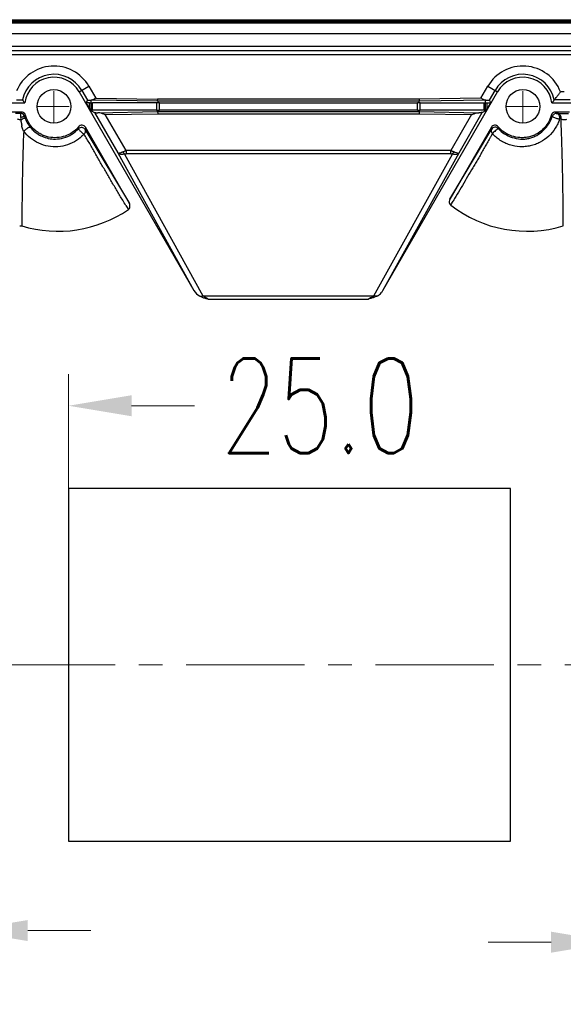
# Model space of a CAD drawing. Header units: inches. Extents: x 3951 to 6642, y -813 to 1217.
# Tile 27 of 33: x 5378 to 5509, y 452 to 689. Entities that reach past the tile are written whole.
import ezdxf

# ---------------------------------------------------------------- set-up
doc = ezdxf.new("R2010")
doc.units = ezdxf.units.IN
doc.header["$LTSCALE"] = 7.600000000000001
doc.header["$MEASUREMENT"] = 0
doc.header["$PDMODE"] = 3
doc.header["$PDSIZE"] = 0.3125
doc.linetypes.add('CENTER', pattern=[2, 1.25, -0.25, 0.25, -0.25])
doc.layers.get('0').update_dxf_attribs({"linetype": 'CONTINUOUS'})
doc.layers.get('Defpoints').update_dxf_attribs({"linetype": 'CONTINUOUS'})
doc.layers.add('5标注', color=1, linetype='CONTINUOUS')
doc.layers.add('center', color=1, linetype='CENTER', lineweight=5)
doc.styles.add('TXT', font='txt.shx', dxfattribs={"width": 0.7, "bigfont": 'INTECAD.SHX'})
doc.dimstyles.new('标准样式', dxfattribs={"dimscale": 7.600000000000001, "dimtxt": 3, "dimasz": 2, "dimexe": 1, "dimexo": 0, "dimgap": 1, "dimtad": 0, "dimdec": 1, "dimzin": 1, "dimdsep": 46, "dimtxsty": 'TXT', "dimcen": 0.09, "dimclrd": 5, "dimclre": 252, "dimadec": 1, "dimazin": 0, "dimtfac": 1, "dimtdec": 1, "dimtofl": 0, "dimtmove": 0, "dimatfit": 3, "dimfxl": 0, "dimtzin": 0, "dimlwd": 13, "dimlwe": 13, "dimarcsym": 0})

# ---------------------------------------------------------------- blocks, each defined once
blk = doc.blocks.new('*D61')
at = {"layer": '5标注', "color": 252, "lineweight": 13}
for p, q in [((5521.407273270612, 491.1377575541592), (5521.407273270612, 459.2122356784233)), ((5627.907273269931, 491.1377575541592), (5627.907273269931, 459.2122356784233))]:
    blk.add_line(p, q, dxfattribs=at)
at = {"layer": '5标注', "color": 5, "lineweight": 13}
for p, q in [((5506.207273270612, 466.8122356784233), (5491.007273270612, 466.8122356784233)), ((5643.107273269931, 466.8122356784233), (5658.307273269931, 466.8122356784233))]:
    blk.add_line(p, q, dxfattribs=at)
at = {"layer": '5标注', "color": 5}
for points in [[(5506.207273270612, 469.3455690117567), (5506.207273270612, 464.27890234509), (5521.407273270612, 466.8122356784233)], [(5643.107273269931, 469.3455690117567), (5643.107273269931, 464.27890234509), (5627.907273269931, 466.8122356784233)]]:
    blk.add_solid(points, dxfattribs=at)
at = {"layer": 'Defpoints', "color": 0}
for p in [(5521.407273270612, 491.1377575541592), (5627.907273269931, 491.1377575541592), (5521.407273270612, 466.8122356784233)]:
    blk.add_point(p, dxfattribs=at)
at = {"layer": '5标注', "color": 0, "insert": (5574.657273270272, 466.8122356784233), "char_height": 22.8, "attachment_point": 5, "style": 'TXT'}
blk.add_mtext('106.5', dxfattribs=at)
blk = doc.blocks.new('*D53')
at = {"layer": '5标注', "color": 252, "lineweight": 13}
for p, q in [((5364.907273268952, 576.1377575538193), (5364.907273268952, 603.6435840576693)), ((5389.907273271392, 576.1377575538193), (5389.907273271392, 603.6435840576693))]:
    blk.add_line(p, q, dxfattribs=at)
at = {"layer": '5标注', "color": 5, "lineweight": 13}
for p, q in [((5349.707273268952, 596.0435840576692), (5334.507273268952, 596.0435840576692)), ((5405.107273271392, 596.0435840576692), (5420.307273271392, 596.0435840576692))]:
    blk.add_line(p, q, dxfattribs=at)
at = {"layer": '5标注', "color": 5}
for points in [[(5349.707273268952, 598.5769173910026), (5349.707273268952, 593.510250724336), (5364.907273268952, 596.0435840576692)], [(5405.107273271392, 598.5769173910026), (5405.107273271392, 593.510250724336), (5389.907273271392, 596.0435840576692)]]:
    blk.add_solid(points, dxfattribs=at)
at = {"layer": 'Defpoints', "color": 0}
for p in [(5389.907273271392, 596.0435840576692), (5364.907273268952, 576.1377575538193), (5389.907273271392, 576.1377575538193)]:
    blk.add_point(p, dxfattribs=at)
at = {"layer": '5标注', "color": 0, "insert": (5450.517273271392, 596.0435840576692), "char_height": 22.8, "attachment_point": 5, "style": 'TXT'}
blk.add_mtext('25.0', dxfattribs=at)
blk = doc.blocks.new('*D51')
at = {"layer": '5标注', "color": 252, "lineweight": 13}
for p, q in [((5258.207238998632, 491.1377575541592), (5258.207238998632, 462.0218989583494)), ((5364.907273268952, 491.1377575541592), (5364.907273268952, 462.0218989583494))]:
    blk.add_line(p, q, dxfattribs=at)
at = {"layer": '5标注', "color": 5, "lineweight": 13}
for p, q in [((5243.007238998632, 469.6218989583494), (5227.807238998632, 469.6218989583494)), ((5380.107273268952, 469.6218989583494), (5395.307273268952, 469.6218989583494))]:
    blk.add_line(p, q, dxfattribs=at)
at = {"layer": '5标注', "color": 5}
for points in [[(5243.007238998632, 472.1552322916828), (5243.007238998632, 467.0885656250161), (5258.207238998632, 469.6218989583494)], [(5380.107273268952, 472.1552322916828), (5380.107273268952, 467.0885656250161), (5364.907273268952, 469.6218989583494)]]:
    blk.add_solid(points, dxfattribs=at)
at = {"layer": 'Defpoints', "color": 0}
for p in [(5258.207238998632, 491.1377575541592), (5364.907273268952, 491.1377575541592), (5364.907273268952, 469.6218989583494)]:
    blk.add_point(p, dxfattribs=at)
at = {"layer": '5标注', "color": 0, "insert": (5311.557256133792, 469.6218989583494), "char_height": 22.8, "attachment_point": 5, "style": 'TXT'}
blk.add_mtext('106.7', dxfattribs=at)

msp = doc.modelspace()

# ---------------------------------------------------------------- linework, layer by layer
at = {"color": 7, "linetype": 'Continuous'}
for p, q in [((5240.108319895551, 688.2921017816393), (5845.286969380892, 688.2921017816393)), ((5240.124730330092, 688.5421092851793), (5845.286969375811, 688.5516668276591)), ((5240.155531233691, 689.0421017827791), (5844.908885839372, 689.0421017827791)), ((5240.155531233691, 688.7921017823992), (5844.908885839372, 688.7921017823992)), ((5242.730957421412, 685.757436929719), (5835.560254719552, 685.7388474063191)), ((5840.799505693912, 682.5588788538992), (5242.661602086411, 682.5588788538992)), ((5777.204272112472, 681.5549079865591), (5243.665520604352, 681.5549079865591)), ((5778.204119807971, 680.5550602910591), (5242.665672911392, 680.5550602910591)), ((5392.514735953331, 671.6639401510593), (5394.844153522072, 673.0088300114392)), ((5392.514735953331, 671.6639401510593), (5420.151463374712, 623.795724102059)), ((5393.112366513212, 672.0089823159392), (5394.484084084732, 669.6330977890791)), ((5394.844153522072, 673.0088300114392), (5396.500702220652, 670.1396034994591)), ((5465.662953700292, 623.795724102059), (5493.299681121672, 671.6639401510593)), ((5489.313848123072, 670.1398343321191), (5490.970263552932, 673.0088300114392)), ((5490.970263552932, 673.0088300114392), (5493.299681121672, 671.6639401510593)), ((5491.330332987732, 669.6330977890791), (5492.702050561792, 672.0089823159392)), ((5509.340721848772, 671.7026140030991), (5508.473695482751, 671.7026137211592)), ((5375.405072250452, 669.0128337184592), (5379.409344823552, 669.0128337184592)), ((5394.484084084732, 669.6330977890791), (5394.125974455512, 669.0128337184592)), ((5394.992994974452, 669.0128337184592), (5394.125974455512, 669.0128337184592)), ((5394.125974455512, 669.0128337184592), (5395.138996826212, 667.2582275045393)), ((5394.992994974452, 667.5111101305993), (5394.992994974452, 669.0128337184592)), ((5395.400144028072, 667.5321819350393), (5395.412845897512, 669.6585605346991)), ((5396.491975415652, 669.6397213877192), (5395.412845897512, 669.6585605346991)), ((5411.114315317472, 669.0128337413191), (5395.700101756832, 669.0128337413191)), ((5395.700101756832, 667.262909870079), (5395.700101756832, 669.0128337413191)), ((5411.410408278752, 669.3792794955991), (5396.491975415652, 669.6397213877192)), ((5396.500702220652, 670.1396034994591), (5411.401685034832, 669.879466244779)), ((5411.114315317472, 669.0128337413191), (5411.114315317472, 667.262909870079)), ((5474.399643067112, 669.879466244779), (5411.401685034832, 669.879466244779)), ((5411.410408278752, 669.3792794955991), (5411.407196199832, 669.0112679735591)), ((5474.404006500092, 669.3795423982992), (5411.410410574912, 669.3795423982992)), ((5411.821422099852, 669.0128337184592), (5473.992994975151, 669.0128337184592)), ((5411.821422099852, 667.2627575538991), (5411.821422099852, 669.0128337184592)), ((5473.992994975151, 667.2627575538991), (5473.992994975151, 669.0128337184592)), ((5489.313848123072, 670.1398343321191), (5474.399643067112, 669.879466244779)), ((5474.399643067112, 669.879466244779), (5474.404006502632, 669.3795423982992)), ((5490.401568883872, 669.658823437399), (5474.404006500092, 669.3795423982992)), ((5474.407220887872, 669.0112661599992), (5474.404006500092, 669.3795423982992)), ((5474.700101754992, 669.0128337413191), (5490.114315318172, 669.0128337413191)), ((5474.700101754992, 667.2626051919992), (5474.700101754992, 669.0128337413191)), ((5490.114315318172, 667.2626051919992), (5490.114315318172, 669.0128337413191)), ((5490.418737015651, 667.532909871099), (5490.401568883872, 669.658823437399)), ((5490.821422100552, 669.0128337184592), (5491.688442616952, 669.0128337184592)), ((5490.821422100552, 667.5111101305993), (5490.821422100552, 669.0128337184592)), ((5490.821422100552, 667.5111101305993), (5491.688442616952, 669.0128337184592)), ((5491.688442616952, 669.0128337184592), (5491.330332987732, 669.6330977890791)), ((5506.405072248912, 669.0128337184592), (5511.409344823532, 669.0128337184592)), ((5510.824610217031, 669.7029180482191), (5506.989806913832, 669.7029180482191)), ((5378.606396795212, 666.7693251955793), (5376.207879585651, 666.7693252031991)), ((5378.604408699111, 666.7693251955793), (5378.370602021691, 666.4589959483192)), ((5395.400144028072, 667.5321819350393), (5394.992994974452, 667.5111101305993)), ((5395.138996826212, 667.2582275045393), (5396.203647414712, 666.6558790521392)), ((5395.465448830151, 667.2618404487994), (5395.400144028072, 667.5321819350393)), ((5411.114315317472, 667.262909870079), (5395.700101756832, 667.262909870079)), ((5396.203647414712, 666.6558790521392), (5401.795445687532, 656.969448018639)), ((5397.002477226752, 666.644671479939), (5411.401684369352, 666.896048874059)), ((5411.401684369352, 666.896048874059), (5411.398469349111, 667.2643977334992)), ((5411.401684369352, 666.896048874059), (5411.406047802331, 666.3961250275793)), ((5411.401684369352, 666.896048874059), (5474.395280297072, 666.896048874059)), ((5473.992994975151, 667.2627575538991), (5411.821422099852, 667.2627575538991)), ((5474.395299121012, 666.896048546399), (5474.390916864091, 666.3961250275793)), ((5474.398494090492, 667.2642570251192), (5474.395280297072, 666.896048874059)), ((5474.395280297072, 666.896048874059), (5488.811765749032, 666.644369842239)), ((5490.114315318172, 667.2626051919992), (5474.700101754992, 667.2626051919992)), ((5484.018971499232, 656.9694482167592), (5489.611583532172, 666.6561364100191)), ((5489.611583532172, 666.6561364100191), (5490.676613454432, 667.2586994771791)), ((5490.354962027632, 667.2615377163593), (5490.418737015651, 667.532909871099)), ((5490.354962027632, 667.2615377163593), (5490.676613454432, 667.2586994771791)), ((5490.676613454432, 667.2586994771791), (5490.821422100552, 667.5111101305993)), ((5510.606271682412, 666.7693251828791), (5507.207424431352, 666.7693251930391)), ((5507.209538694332, 666.7693251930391), (5507.452434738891, 666.4463776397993)), ((5379.453713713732, 665.3661113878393), (5379.328643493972, 665.7482612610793)), ((5379.569618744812, 666.0314317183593), (5379.328661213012, 665.7482666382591)), ((5398.789168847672, 666.1758630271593), (5411.406047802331, 666.3961250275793)), ((5403.796455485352, 657.5029880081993), (5398.789168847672, 666.1758630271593)), ((5411.406047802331, 666.3961250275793), (5474.390916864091, 666.3961250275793)), ((5474.390916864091, 666.3961250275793), (5487.025074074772, 666.1755613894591)), ((5487.025074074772, 666.1755613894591), (5482.017961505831, 657.5029876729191)), ((5506.495338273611, 665.7367521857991), (5506.323944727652, 665.9169006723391)), ((5506.881304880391, 666.2676365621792), (5507.008472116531, 666.3429289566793)), ((5507.452434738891, 666.4463776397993), (5507.670877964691, 666.4494487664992)), ((5507.670877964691, 666.4494487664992), (5507.779894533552, 666.4509864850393)), ((5380.414767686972, 663.537067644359), (5380.606069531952, 663.2865733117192)), ((5380.640982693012, 663.1906549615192), (5380.602832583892, 663.2912821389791)), ((5392.329377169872, 662.7634447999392), (5392.341870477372, 663.2513049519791)), ((5393.983721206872, 663.1195171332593), (5393.931756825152, 662.5860689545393)), ((5393.931857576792, 662.5861291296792), (5394.357742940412, 661.873098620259)), ((5404.579013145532, 644.7679331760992), (5393.983721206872, 663.1195171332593)), ((5394.357742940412, 661.873098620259), (5404.579010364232, 644.7679315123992)), ((5491.829607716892, 663.1177643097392), (5481.827354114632, 645.7933528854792)), ((5481.827353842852, 645.7933530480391), (5491.471015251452, 661.9403497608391)), ((5491.471015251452, 661.9403497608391), (5491.877562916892, 662.6216556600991)), ((5491.877650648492, 662.6216033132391), (5491.829607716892, 663.1177643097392)), ((5491.877689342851, 662.6216679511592), (5491.874637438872, 662.6162427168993)), ((5493.470840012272, 663.2501862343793), (5493.482409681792, 662.7962667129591)), ((5482.017961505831, 657.5029876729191), (5403.796455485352, 657.5029880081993)), ((5403.796455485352, 657.5029880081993), (5403.796455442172, 656.736894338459)), ((5482.017961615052, 656.7369191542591), (5482.017961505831, 657.5029876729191)), ((5401.795445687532, 656.969448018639), (5420.151463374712, 623.795724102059)), ((5403.395813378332, 656.6746934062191), (5422.292985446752, 622.5137826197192)), ((5482.017961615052, 656.7369191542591), (5403.796455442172, 656.7368943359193)), ((5463.516335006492, 622.5137826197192), (5482.418631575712, 656.6747200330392)), ((5465.662953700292, 623.795724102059), (5484.018971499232, 656.9694482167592)), ((5422.292985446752, 622.5137826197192), (5463.516335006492, 622.5137826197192)), ((5423.603310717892, 621.7477381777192), (5462.211106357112, 621.7477381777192)), ((5496.407273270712, 576.1377575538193), (5389.907273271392, 576.1377575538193)), ((5389.907273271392, 576.1377575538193), (5389.907273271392, 491.1377575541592)), ((5496.407273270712, 491.1377575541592), (5496.407273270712, 576.1377575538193)), ((5389.907273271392, 491.1377575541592), (5496.407273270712, 491.1377575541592))]:
    msp.add_line(p, q, dxfattribs=at)
for centre in [(5386.407208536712, 668.1377575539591), (5499.407208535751, 668.1377575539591)]:
    msp.add_circle(centre, 4.05236519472, dxfattribs=at)
for centre, radius, start, end in [((5386.407208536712, 668.1377575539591), 9.74214439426, 29.9999999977, 157.4912666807), ((5499.407208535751, 668.1377575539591), 9.74214438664, 21.4642787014, 150.0000000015), ((5386.407208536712, 668.1377575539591), 7.74244952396, 30, 168.3371030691), ((5386.407208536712, 668.1377575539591), 7.0523651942, 30, 172.8722169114), ((5499.407208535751, 668.1377575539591), 7.74244952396, 11.662878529, 150), ((5499.407208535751, 668.1377575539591), 7.0523651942, 7.127783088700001, 150), ((5396.698796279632, 684.2550000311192), 23.04885911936, 219.1503874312, 221.3990013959), ((5395.000129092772, 722.2930788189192), 53.28024558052, 269.9923282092, 270.4377797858), ((5395.712700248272, 698.9725755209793), 29.95974442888, 269.415788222, 269.9759063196), ((5411.098883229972, 638.8752811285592), 30.13755336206, 89.413843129, 89.9706614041), ((5411.816529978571, 615.5414877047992), 53.47134732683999, 89.9947579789, 90.4386149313), ((5474.003785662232, 617.024588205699), 51.98824214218, 89.5553731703, 90.01189231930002), ((5474.715405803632, 638.9758866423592), 30.03694806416, 90.02919262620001, 90.5878758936), ((5490.101881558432, 698.6002673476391), 29.58743621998, 270.024077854, 270.5912440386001), ((5490.805180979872, 719.2869580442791), 50.27412694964, 269.5464219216, 270.0185094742), ((5489.386976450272, 684.025077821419), 22.69323202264, 318.5833822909, 320.8672248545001), ((5396.093653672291, 595.7493487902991), 71.51525085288, 90.5033045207, 90.7648638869), ((5392.883710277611, 718.8072531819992), 51.33678379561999, 272.809658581, 273.1448873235), ((5395.709555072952, 639.4442886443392), 27.81862283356, 90.01947023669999, 90.50277244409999), ((5411.099796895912, 697.0360017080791), 29.77309265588, 270.0279394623, 270.5747791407), ((5411.810472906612, 719.2238390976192), 51.96107809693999, 269.5456924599, 270.0120733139), ((5473.997370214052, 721.0220194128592), 53.7592629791, 269.9953369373, 270.4275155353), ((5474.731195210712, 700.306880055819), 33.04430008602, 269.4231170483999, 269.9460867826), ((5492.906591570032, 715.6504702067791), 48.18183301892, 266.6776827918, 267.0402333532), ((5490.095501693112, 635.8956991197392), 31.3669117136, 89.526056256, 89.9656344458), ((5501.108293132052, 861.2941112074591), 194.05584676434, 266.8422665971, 266.9613351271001), ((5378.144457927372, 553.1628664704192), 113.29634588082, 89.88563523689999, 90.51451171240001), ((5378.371028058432, 665.459563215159), 1.00021304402, 16.8246246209, 75.2209528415), ((5387.030308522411, 668.0128754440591), 8.0256004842, 199.2560572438, 200.9306720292), ((5386.241426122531, 667.7124898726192), 7.181464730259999, 200.940682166, 202.6827211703), ((5507.452797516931, 665.4461845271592), 1.00057871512, 124.8267245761, 163.1181190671), ((5507.453200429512, 665.4401923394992), 1.00638806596, 90.0432553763, 116.231079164), ((5498.953292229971, 668.0109275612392), 9.7409005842, 341.5180779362, 342.8414142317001), ((5514.991374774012, 537.6075138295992), 127.70717049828, 92.87115892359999, 93.0211401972), ((5388.007269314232, 669.1628483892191), 9.450310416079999, 218.4482573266, 219.0209538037), ((5393.065759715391, 662.086140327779), 1.00051343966, 29.9970583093, 137.3930019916), ((5492.743783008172, 662.121902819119), 1.00014177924, 42.39598360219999, 149.9180569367), ((5386.832584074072, 667.8382067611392), 9.345025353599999, 315.8089782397, 316.9161014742), ((5499.041876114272, 667.8884818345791), 9.40291158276, 222.0782726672, 224.0704843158), ((5234.420527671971, 793.1390250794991), 288.86788056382, 328.9989902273, 329.2242718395), ((5387.407208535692, 668.1377575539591), 30.05721926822, 253.0571576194, 304.2950856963), ((5627.486252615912, 780.507200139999), 261.9487146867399, 211.3378013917, 211.5855676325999), ((5500.407208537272, 668.1377575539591), 30.05721926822, 232.2895871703, 286.9214847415), ((5464.044920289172, 624.2533624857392), 1.79815903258, 276.5963850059, 279.6301843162)]:
    msp.add_arc(centre, radius, start, end, dxfattribs=at)
msp.add_ellipse((5421.867044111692, 624.824860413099), major_axis=(-1.3416092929, 2.424609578), ratio=0.7217514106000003, start_param=1.5960136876, end_param=2.3058604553, dxfattribs=at)
for points, start_tangent, end_tangent in [([(5506.989839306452, 669.7029180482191), (5507.063535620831, 669.7938598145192), (5507.268809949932, 670.0516939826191), (5507.590517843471, 670.4694965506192), (5508.002461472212, 671.0289508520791), (5508.473695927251, 671.7026137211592)], (0.6291237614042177, 0.7773051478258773), (0.563062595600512, 0.8264142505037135)), ([(5377.407088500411, 669.7356030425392), (5378.142294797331, 669.7284501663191), (5378.641512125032, 669.7168774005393), (5378.824607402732, 669.7029214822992)], (0.9999853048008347, -0.005421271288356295), (0.6316034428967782, -0.775291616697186)), ([(5394.484084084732, 669.6330977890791), (5394.590408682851, 669.6432535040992), (5394.899476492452, 669.6527139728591), (5395.412864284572, 669.6606672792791)], (0.5000000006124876, 0.8660254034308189), (0.9999267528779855, 0.01210325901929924)), ([(5396.500702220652, 670.1396034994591), (5396.090016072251, 669.9185918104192), (5395.714899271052, 669.7524196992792), (5395.340709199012, 669.6592301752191)], (-0.8754507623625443, -0.483307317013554), (-0.9996311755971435, -0.02715718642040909)), ([(5411.397322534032, 669.3795423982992), (5411.398005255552, 669.4544126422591), (5411.399118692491, 669.5525077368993), (5411.400998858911, 669.6955304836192), (5411.401679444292, 669.8794662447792)], (-0.007112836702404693, 0.999974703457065), (-0.1492651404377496, 0.9887972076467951)), ([(5490.447434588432, 669.6620956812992), (5490.075932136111, 669.7613755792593), (5489.710544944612, 669.9260405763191), (5489.313848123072, 670.1398343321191)], (-0.9986949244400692, 0.05107296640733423), (-0.8746640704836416, 0.4847295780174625)), ([(5490.401552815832, 669.6606642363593), (5490.914622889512, 669.6527208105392), (5491.223928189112, 669.6432573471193), (5491.330332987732, 669.6330977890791)], (0.9999332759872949, -0.01155177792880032), (0.4999999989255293, -0.8660254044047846)), ([(5379.569661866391, 666.0313074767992), (5379.374649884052, 666.4073620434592), (5379.018958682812, 666.679562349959), (5378.606396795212, 666.7693251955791)], (-0.2620284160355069, 0.9650601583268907), (-1, 3.926661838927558e-09)), ([(5396.204436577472, 666.6554325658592), (5396.316949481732, 666.6483952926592), (5396.582616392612, 666.6446427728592), (5397.002477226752, 666.6446714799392)], (0.9467400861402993, -0.3219987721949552), (0.9999908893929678, 0.00426862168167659)), ([(5398.789168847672, 666.1758630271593), (5398.109016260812, 666.3977371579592), (5397.508335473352, 666.5682069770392), (5397.002477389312, 666.6446717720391)], (-0.948924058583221, 0.315504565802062), (-0.999990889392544, -0.004268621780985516)), ([(5487.025074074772, 666.1755613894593), (5487.705293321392, 666.3974563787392), (5488.305944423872, 666.5679142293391), (5488.811764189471, 666.6443698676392)], (0.9489240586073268, 0.3155045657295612), (0.9999908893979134, -0.004268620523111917)), ([(5489.611583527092, 666.6561364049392), (5489.512748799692, 666.6485691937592), (5489.246098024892, 666.6444279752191), (5488.811765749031, 666.644369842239)], (-0.8703566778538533, -0.4924218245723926), (-0.9999908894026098, 0.004268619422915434)), ([(5507.207424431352, 666.7693251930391), (5506.781647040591, 666.6733852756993), (5506.410054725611, 666.3703390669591), (5506.221672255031, 665.942344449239)], (-1, 3.67166394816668e-09), (-0.2410916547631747, -0.9705023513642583)), ([(5378.387640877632, 664.900374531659), (5378.073003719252, 664.9299082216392), (5377.804030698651, 665.0264819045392), (5377.593615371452, 665.1545184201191)], (-0.9999804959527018, 0.006245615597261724), (-0.7496662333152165, 0.6618160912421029)), ([(5378.372666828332, 666.4565754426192), (5378.366562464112, 666.4045285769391), (5378.361512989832, 666.3437783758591), (5378.356974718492, 666.2641474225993), (5378.354112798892, 666.1715047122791), (5378.354101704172, 666.069084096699), (5378.357964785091, 665.9607365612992), (5378.366024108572, 665.8536241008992), (5378.375846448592, 665.7522269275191), (5378.384469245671, 665.6583471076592), (5378.390318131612, 665.5725792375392), (5378.392831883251, 665.5022166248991)], (-0.1160623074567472, -0.9932419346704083), (-0.06195463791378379, -0.998078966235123)), ([(5378.626174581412, 666.4266859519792), (5378.475299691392, 666.4538188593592), (5378.424474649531, 666.4578371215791), (5378.371052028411, 666.4597864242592)], (-0.9665259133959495, 0.2565690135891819), (-0.9999029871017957, 0.01392897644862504)), ([(5378.392831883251, 665.5022166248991), (5378.392724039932, 665.1745813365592), (5378.390807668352, 664.9006697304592)], (-0.06391856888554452, -0.9979551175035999), (-0.01149444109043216, -0.9999339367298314)), ([(5378.387640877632, 664.900374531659), (5378.403246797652, 664.7942699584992), (5378.420184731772, 664.6921363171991), (5378.438356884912, 664.5936858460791), (5378.457518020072, 664.498962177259), (5378.477329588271, 664.4079973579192), (5378.497392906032, 664.3208238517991), (5378.517299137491, 664.2374863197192), (5378.536672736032, 664.1580493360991), (5378.555194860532, 664.0826000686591), (5378.572608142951, 664.0112473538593), (5378.588710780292, 663.9441187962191), (5378.603346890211, 663.8813577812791), (5378.616387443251, 663.8231649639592), (5378.627765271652, 663.7696022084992), (5378.637502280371, 663.7203585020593), (5378.645630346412, 663.6749291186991), (5378.652100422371, 663.6327740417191), (5378.656624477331, 663.5934829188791), (5378.644340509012, 663.5296796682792)], (0.1364638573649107, -0.99064505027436), (-0.7407923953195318, -0.6717340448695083)), ([(5378.387719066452, 664.8998391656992), (5378.829337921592, 665.1229194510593), (5379.193933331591, 665.2937930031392), (5379.453686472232, 665.3661676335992)], (0.8786037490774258, 0.4775515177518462), (0.9999335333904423, -0.01152947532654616)), ([(5378.392889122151, 665.4811959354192), (5378.626591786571, 665.559363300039), (5378.897199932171, 665.6584291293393), (5379.091981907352, 665.7177392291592)], (0.9680332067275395, 0.2508220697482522), (0.967749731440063, 0.2519135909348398)), ([(5379.091981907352, 665.7177392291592), (5379.145087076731, 665.7308065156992), (5379.328617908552, 665.7483507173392)], (0.9677497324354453, 0.2519135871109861), (0.9920808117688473, -0.1256012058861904)), ([(5392.323217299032, 663.2324908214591), (5390.882003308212, 661.9106762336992), (5389.108735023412, 661.0214141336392), (5387.140265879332, 660.6251871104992), (5385.129132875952, 660.7716322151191), (5384.155406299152, 661.0565659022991), (5383.228141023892, 661.471716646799), (5382.366648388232, 662.0057211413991), (5381.966601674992, 662.3137425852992), (5381.590239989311, 662.6472164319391), (5381.239666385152, 663.0046741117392), (5380.915719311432, 663.3844050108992), (5380.349771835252, 664.2035487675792), (5380.109169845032, 664.6393993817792), (5379.898702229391, 665.0904485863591), (5379.718781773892, 665.5550187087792), (5379.640347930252, 665.7918514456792), (5379.604025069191, 665.9113132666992), (5379.569671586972, 666.031310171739)], (-0.6384971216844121, -0.7696242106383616), (-0.2673850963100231, 0.9635897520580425)), ([(5379.615415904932, 664.9431173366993), (5379.697232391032, 664.7552637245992), (5379.780038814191, 664.5789888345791), (5379.863928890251, 664.4126602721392), (5379.948315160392, 664.2566251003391), (5380.032314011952, 664.1111615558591), (5380.108955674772, 663.9857274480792), (5380.179753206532, 663.8751608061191), (5380.250819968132, 663.7686240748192), (5380.327960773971, 663.6573788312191), (5380.414767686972, 663.537067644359)], (0.3858053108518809, -0.9225802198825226), (0.5921289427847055, -0.8058432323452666)), ([(5508.191793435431, 664.9230092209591), (5508.058423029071, 664.5503530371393), (5507.817313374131, 663.9780572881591), (5507.226809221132, 662.8877183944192), (5505.637720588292, 660.9771636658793), (5503.577960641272, 659.5297855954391), (5502.419028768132, 659.0148002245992), (5501.202908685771, 658.6569808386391), (5499.951160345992, 658.4664162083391), (5498.687380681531, 658.4454762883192), (5496.213143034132, 658.8961813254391), (5495.047918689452, 659.361647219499), (5493.956224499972, 659.974191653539), (5492.955447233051, 660.7205606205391), (5492.494485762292, 661.1396359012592), (5492.286028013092, 661.3483547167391)], (-0.3170652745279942, -0.9484037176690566), (-0.695540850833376, 0.7184865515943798)), ([(5506.219098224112, 665.9430441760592), (5505.481726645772, 664.1848085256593), (5504.259688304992, 662.6400073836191), (5502.635418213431, 661.4719018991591), (5501.711728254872, 661.0581227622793), (5500.737867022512, 660.7731805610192), (5499.732294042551, 660.6275387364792), (5498.715045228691, 660.6237973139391), (5496.729614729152, 661.0179065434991), (5494.942368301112, 661.9097321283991), (5493.465373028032, 663.2608740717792)], (-0.2623210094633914, -0.9649806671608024), (-0.6386492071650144, 0.7694980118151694)), ([(5493.482402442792, 662.7962640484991), (5494.998066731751, 661.5373506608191), (5496.834349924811, 660.6861963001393), (5498.837710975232, 660.2962123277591), (5499.854064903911, 660.2992840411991), (5500.853896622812, 660.4497053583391), (5501.819158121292, 660.7483470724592), (5502.737239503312, 661.1817109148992), (5504.380206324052, 662.3901589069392), (5505.667355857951, 663.9492335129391), (5506.495328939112, 665.7367527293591)], (0.6747073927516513, -0.738085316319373), (0.2903863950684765, 0.956909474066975)), ([(5506.495328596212, 665.7367528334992), (5506.584474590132, 665.6983730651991), (5506.645747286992, 665.675875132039)], (0.6370458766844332, -0.7708258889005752), (0.9081848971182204, -0.4185692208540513)), ([(5506.645747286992, 665.675875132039), (5506.817562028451, 665.5718727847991), (5507.189385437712, 665.4141844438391), (5507.619601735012, 665.2666027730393), (5507.998583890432, 665.1769231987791), (5508.260643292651, 665.1371916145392)], (0.9081849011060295, -0.4185692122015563), (0.9986204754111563, 0.05250853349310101)), ([(5508.260643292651, 665.1371916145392), (5508.283015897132, 665.5694242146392), (5508.116738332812, 666.0174626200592), (5507.804430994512, 666.3388582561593), (5507.452156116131, 666.4465063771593)], (0.2642560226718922, 0.9644525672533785), (-0.999989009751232, 0.004688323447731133)), ([(5507.779894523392, 666.4509872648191), (5507.900697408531, 666.4524591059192), (5508.030094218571, 666.4538076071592), (5508.311890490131, 666.4561141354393), (5508.620045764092, 666.4578701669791), (5508.949011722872, 666.4590360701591), (5509.293409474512, 666.4595739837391), (5509.648898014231, 666.4594573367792), (5510.009238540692, 666.4586386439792), (5510.189576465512, 666.4579544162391), (5510.369166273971, 666.4570820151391)], (0.9999132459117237, 0.01317196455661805), (0.9999853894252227, -0.005405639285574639)), ([(5508.594032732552, 665.1543600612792), (5508.600456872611, 665.5975705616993), (5508.432879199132, 666.015868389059), (5508.142334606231, 666.3275660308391), (5507.779894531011, 666.450985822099)], (0.2495948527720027, 0.9683503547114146), (-0.999985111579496, 0.005456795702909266)), ([(5509.155088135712, 639.3818751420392), (5509.128634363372, 642.3866170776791), (5509.016843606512, 651.0469297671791), (5508.895665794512, 656.517584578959), (5508.761845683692, 660.645406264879), (5508.679749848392, 662.7802872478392), (5508.598513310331, 664.9850773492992), (5508.593153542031, 665.1541788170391)], (-0.008013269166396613, 0.9999678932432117), (-0.03113546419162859, 0.9995151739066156)), ([(5509.887549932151, 664.9796199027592), (5509.639777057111, 664.9102879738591), (5509.331142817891, 664.9019362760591), (5509.034752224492, 664.9443192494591), (5508.785596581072, 665.0350010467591), (5508.593623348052, 665.1545390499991)], (-0.8896334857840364, -0.456675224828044), (-0.7450272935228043, 0.6670339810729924)), ([(5379.110331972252, 662.1740671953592), (5378.919408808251, 662.615443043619), (5378.762321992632, 663.0626995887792), (5378.644340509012, 663.5296796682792)], (-0.3985711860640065, 0.9171373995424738), (-0.1914266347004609, 0.9815069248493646)), ([(5379.116862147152, 662.2114705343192), (5379.009897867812, 659.4670243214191), (5378.928489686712, 656.7215771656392), (5378.851193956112, 653.8435675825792), (5378.792172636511, 650.7061345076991), (5378.739912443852, 647.2879650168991), (5378.696293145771, 643.5285317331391), (5378.650232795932, 639.384465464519)], (-0.0729447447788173, -0.9973359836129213), (-0.0147026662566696, -0.9998919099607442)), ([(5393.533152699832, 661.3242310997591), (5391.861958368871, 659.9563560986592), (5389.703187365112, 658.9179975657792), (5387.377980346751, 658.4531034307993), (5385.032016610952, 658.5725683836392), (5382.772732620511, 659.2677072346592), (5380.740204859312, 660.5086871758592), (5379.116862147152, 662.2114705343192)], (-0.6970459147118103, -0.7170264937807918), (-0.5907303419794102, 0.8068690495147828)), ([(5379.132184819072, 662.1945144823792), (5379.267286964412, 662.2925150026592), (5379.435792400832, 662.4466232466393), (5379.652783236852, 662.6296887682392), (5379.920275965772, 662.8277727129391), (5380.200454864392, 663.0333486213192)], (0.7139784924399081, 0.7001676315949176), (0.8065560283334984, 0.5911576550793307)), ([(5380.200454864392, 663.0333486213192), (5380.376599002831, 663.1493968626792), (5380.554116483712, 663.1691466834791)], (0.8065560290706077, 0.5911576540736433), (0.9529402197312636, 0.3031582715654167)), ([(5380.554116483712, 663.1691466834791), (5380.640982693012, 663.1906549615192)], (0.9529402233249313, 0.3031582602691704), (0.9841634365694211, -0.1772634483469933)), ([(5380.665174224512, 663.212889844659), (5381.373767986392, 662.4361924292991), (5382.346999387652, 661.6338806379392), (5383.571600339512, 660.9483825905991), (5385.047676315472, 660.4543260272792), (5386.777562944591, 660.2799995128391), (5388.720380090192, 660.5773063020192), (5390.704408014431, 661.4410724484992), (5392.329351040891, 662.763470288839)], (0.6296121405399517, -0.7769096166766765), (0.6769834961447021, 0.7359981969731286)), ([(5392.329359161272, 662.7634791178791), (5392.367183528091, 662.6610654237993), (5392.536678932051, 662.4449057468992), (5392.811290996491, 662.1569917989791), (5393.136113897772, 661.8587901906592), (5393.440052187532, 661.6086060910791)], (-0.6222598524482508, -0.7828107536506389), (0.790317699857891, -0.6126972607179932)), ([(5393.982513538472, 663.1216088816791), (5393.662184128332, 663.4589867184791), (5393.202811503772, 663.616475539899), (5392.721077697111, 663.5381084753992), (5392.320020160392, 663.2351432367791)], (-0.4999999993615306, 0.8660254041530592), (-0.6314294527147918, -0.775433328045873)), ([(5393.657761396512, 661.4549157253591), (5393.922814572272, 661.7966963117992), (5394.021604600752, 662.2193024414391), (5393.932260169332, 662.586355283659)], (0.7715072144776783, 0.6362205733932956), (-0.4933949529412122, 0.8698053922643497)), ([(5491.874546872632, 662.616293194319), (5491.848551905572, 662.5646187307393), (5491.824914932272, 662.504551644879), (5491.794483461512, 662.3765466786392), (5491.786593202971, 662.2409812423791), (5491.801006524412, 662.1014510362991), (5491.835624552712, 661.9619516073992), (5491.890670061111, 661.8273302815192), (5491.966642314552, 661.7016556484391), (5492.012238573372, 661.6428855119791), (5492.062752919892, 661.587165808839)], (-0.486838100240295, -0.8734922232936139), (0.6993016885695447, -0.7148266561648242)), ([(5493.468421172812, 663.2634038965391), (5493.073032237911, 663.5443330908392), (5492.599846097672, 663.613674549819), (5492.146694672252, 663.4542354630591), (5491.830566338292, 663.119424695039)], (-0.6321118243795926, 0.7748771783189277), (-0.4999999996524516, -0.8660254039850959)), ([(5492.062752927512, 661.5871658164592), (5492.125967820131, 661.682650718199), (5492.242756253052, 661.7683662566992), (5492.343987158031, 661.889315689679), (5492.422466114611, 662.0218316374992), (5492.520003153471, 662.125171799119)], (0.3095578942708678, 0.9508805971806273), (0.8193732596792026, 0.5732603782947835)), ([(5492.520003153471, 662.125171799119), (5492.640249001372, 662.1664465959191)], (0.8193732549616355, 0.5732603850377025), (0.999697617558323, -0.02459010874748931)), ([(5492.640249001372, 662.1664465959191), (5492.743893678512, 662.1220541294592)], (0.9996976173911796, -0.02459011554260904), (0.6733931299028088, -0.7392845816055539)), ([(5492.743893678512, 662.1220541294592), (5492.801282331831, 662.2831130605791), (5492.891554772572, 662.4316802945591), (5493.037489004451, 662.5445269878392), (5493.183712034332, 662.6489321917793), (5493.315392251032, 662.7378758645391), (5493.423270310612, 662.7911060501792), (5493.482365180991, 662.7962786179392)], (0.4829631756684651, 0.8756406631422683), (0.7325016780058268, -0.6807652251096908)), ([(5393.440052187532, 661.6086060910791), (5393.657761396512, 661.4549157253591)], (0.790317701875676, -0.6126972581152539), (0.8543501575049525, -0.5196978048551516)), ([(5403.751693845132, 644.2721960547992), (5402.983076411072, 645.5416233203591), (5401.637260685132, 647.7948283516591), (5400.303087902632, 650.056885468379), (5398.974553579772, 652.3250162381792), (5397.649999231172, 654.596492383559), (5396.336368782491, 656.883599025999), (5395.028261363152, 659.1870010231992), (5393.657573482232, 661.454792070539)], (-0.5201160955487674, 0.8540955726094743), (-0.5400828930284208, 0.8416118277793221)), ([(5492.065483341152, 661.5854878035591), (5492.065066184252, 661.5848089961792), (5492.044129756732, 661.5507007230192), (5492.023229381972, 661.516572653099), (5491.981535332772, 661.4482582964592), (5491.898563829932, 661.3114048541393), (5491.816128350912, 661.1742672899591), (5491.734205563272, 661.0368642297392), (5491.571804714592, 660.7613360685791), (5491.411174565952, 660.4849692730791), (5491.094482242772, 659.9303195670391), (5490.782644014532, 659.3741199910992), (5490.474159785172, 658.8175517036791), (5490.167531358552, 658.2617998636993), (5489.553837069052, 657.1574591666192), (5489.244082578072, 656.610911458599), (5488.932135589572, 656.0681527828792), (5488.303469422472, 654.9917203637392), (5487.671285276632, 653.9232713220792), (5487.038918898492, 652.8577253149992), (5485.782094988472, 650.7242778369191), (5484.532502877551, 648.5920453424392), (5483.282406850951, 646.4665565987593), (5482.655451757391, 645.4092730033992), (5482.609089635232, 645.3314131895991)], (-0.52358722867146, -0.8519720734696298), (-0.5117413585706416, -0.8591395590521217)), ([(5401.795445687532, 656.969448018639), (5401.850864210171, 656.9285360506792), (5401.942100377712, 656.9114014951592), (5402.219648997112, 656.9444460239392), (5402.603338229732, 657.0605444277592), (5402.827242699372, 657.1472152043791), (5402.945864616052, 657.1972805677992), (5403.006673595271, 657.2239397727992), (5403.037430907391, 657.2376683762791), (5403.068414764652, 657.2516595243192)], (0.5659767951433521, -0.8244211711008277), (0.910504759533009, 0.4134985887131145)), ([(5403.068414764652, 657.2516595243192), (5403.419415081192, 657.392327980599), (5403.605578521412, 657.451576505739), (5403.796455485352, 657.5029880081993)], (0.9071544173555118, 0.4207978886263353), (0.971030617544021, 0.2389550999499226)), ([(5403.395813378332, 656.6746934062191), (5403.361896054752, 656.7325489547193), (5403.322539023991, 656.7952208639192), (5403.234402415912, 656.9334499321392), (5403.145121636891, 657.0865422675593), (5403.104341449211, 657.167774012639), (5403.068414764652, 657.2516595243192)], (-0.4841541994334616, 0.8749826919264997), (-0.3608496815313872, 0.9326239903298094)), ([(5482.017961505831, 657.5029876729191), (5482.278404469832, 657.4306511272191), (5482.522102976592, 657.3462826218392), (5482.746002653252, 657.251660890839)], (0.9745767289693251, -0.2240540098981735), (0.9070118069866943, -0.4211051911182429)), ([(5482.746002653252, 657.251660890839), (5482.710063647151, 657.1677362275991), (5482.669284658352, 657.0864964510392), (5482.580028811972, 656.9334433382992), (5482.491917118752, 656.7952637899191), (5482.452561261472, 656.732596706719), (5482.418631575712, 656.6747200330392)], (-0.3608324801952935, -0.9326306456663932), (-0.484154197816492, -0.8749826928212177)), ([(5482.746002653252, 657.251660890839), (5483.345886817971, 657.0113691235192), (5483.795081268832, 656.9108962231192), (5484.018971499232, 656.9694482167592)], (0.9104178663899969, -0.413689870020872), (0.5660083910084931, 0.8243994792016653)), ([(5403.395813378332, 656.6746934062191), (5402.719359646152, 656.5693519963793), (5402.155394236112, 656.6711310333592), (5401.795445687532, 656.969448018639)], (-0.9588318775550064, -0.2839743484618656), (-0.5225431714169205, 0.8526128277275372)), ([(5403.395813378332, 656.6746934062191), (5403.517048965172, 656.7090677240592), (5403.651852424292, 656.7300569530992), (5403.796455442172, 656.736894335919)], (0.9423905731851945, 0.33451458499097), (0.9999983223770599, -0.001831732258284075)), ([(5482.017961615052, 656.7369191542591), (5482.162587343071, 656.7301099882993), (5482.297325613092, 656.7089556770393), (5482.418631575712, 656.6747200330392)], (0.9999983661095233, 0.001807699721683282), (0.945276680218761, -0.3262698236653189)), ([(5484.018971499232, 656.9694482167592), (5483.914134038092, 656.8414177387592), (5483.773348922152, 656.7368811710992), (5483.401428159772, 656.6034102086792), (5483.179066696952, 656.5769988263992), (5482.938194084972, 656.5792762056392), (5482.812216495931, 656.5915144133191), (5482.683269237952, 656.6113890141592), (5482.551891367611, 656.6390763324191), (5482.485462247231, 656.6558955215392), (5482.452092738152, 656.6650564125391), (5482.418631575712, 656.6747200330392)], (-0.5225505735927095, -0.8526082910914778), (-0.9588895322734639, 0.2837796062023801)), ([(5481.827358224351, 645.7933600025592), (5481.669185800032, 645.2416560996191), (5481.746358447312, 644.7265794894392), (5482.022085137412, 644.3591201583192)], (-0.4992057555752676, -0.866483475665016), (0.7986901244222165, -0.6017425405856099)), ([(5404.343103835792, 643.3060886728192), (5404.578077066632, 643.5553984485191), (5404.710649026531, 643.9106615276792), (5404.722271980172, 644.3301835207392), (5404.579002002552, 644.7679524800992)], (0.8330257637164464, 0.5532341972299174), (-0.5012673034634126, 0.8652924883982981)), ([(5378.155698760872, 639.3818536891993), (5378.310845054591, 639.4140132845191), (5378.477204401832, 639.4168207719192), (5378.647994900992, 639.3851036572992)], (0.9568930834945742, 0.290440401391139), (0.9567346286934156, -0.2909619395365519)), ([(5421.468671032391, 622.4805538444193), (5421.664626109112, 622.4583310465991), (5421.869830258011, 622.456559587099), (5422.080764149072, 622.4751910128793), (5422.293271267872, 622.5132710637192)], (0.985866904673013, -0.1675304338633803), (0.9758719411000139, 0.2183436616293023)), ([(5421.468671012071, 622.480553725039), (5422.127758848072, 622.1870710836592), (5422.845034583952, 621.9497646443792), (5423.603310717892, 621.7477381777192)], (0.8879282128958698, -0.4599820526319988), (0.9693428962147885, -0.2457119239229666)), ([(5423.603310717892, 621.7477381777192), (5423.261785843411, 621.9449663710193), (5422.928590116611, 622.142725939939), (5422.604407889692, 622.3354182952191), (5422.292249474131, 622.5138251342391)], (-0.8717412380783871, 0.4899665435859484), (-0.878333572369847, 0.4780482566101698)), ([(5463.516335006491, 622.5137826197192), (5463.130554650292, 622.2565797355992), (5462.691814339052, 622.0112376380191), (5462.211106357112, 621.7477381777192)], (-0.7294993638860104, -0.6839814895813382), (-0.8711791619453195, -0.4909652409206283)), ([(5464.345744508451, 622.4805548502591), (5463.683307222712, 622.1906660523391), (5462.966892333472, 621.9523202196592), (5462.211106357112, 621.7477381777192)], (-0.8920395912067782, -0.4519572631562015), (-0.9696197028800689, -0.2446173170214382)), ([(5464.251484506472, 622.4670930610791), (5464.080064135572, 622.4550444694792), (5463.801470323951, 622.4662126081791), (5463.611687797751, 622.4939230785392), (5463.516330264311, 622.5137618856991)], (-0.9933527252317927, -0.1151102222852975), (-0.9748458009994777, 0.2228803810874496)), ([(5464.345744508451, 622.4805548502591), (5464.832347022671, 622.8064494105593), (5465.277955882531, 623.2471197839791), (5465.662953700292, 623.7957241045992)], (0.8836244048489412, 0.4681964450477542), (0.4999999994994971, 0.8660254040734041))]:
    msp.add_spline(points, degree=3, dxfattribs=dict(at, start_tangent=start_tangent, end_tangent=end_tangent))
at = {"layer": 'center', "color": 1, "linetype": 'CENTER', "ltscale": 0.8104730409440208}
for p, q in [((5386.407208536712, 664.0853923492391), (5386.407208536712, 672.1901227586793)), ((5499.407208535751, 664.0853923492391), (5499.407208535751, 672.1901227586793)), ((5382.354843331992, 668.1377575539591), (5390.459573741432, 668.1377575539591)), ((5495.354843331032, 668.1377575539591), (5503.459573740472, 668.1377575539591))]:
    msp.add_line(p, q, dxfattribs=at)
at = {"layer": 'center', "color": 1, "linetype": 'CENTER', "ltscale": 3}
msp.add_line((5235.902864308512, 533.6377575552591), (5849.161552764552, 533.6377575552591), dxfattribs=at)

# ---------------------------------------------------------------- dimensions: what is measured, and where the dimension line sits
at = {"layer": '5标注'}
for base, p1, p2, picture, middle in [((5389.907273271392, 596.0435840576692), (5364.907273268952, 576.1377575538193), (5389.907273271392, 576.1377575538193), '*D53', (5450.517273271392, 596.0435840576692)), ((5364.907273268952, 469.6218989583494), (5258.207238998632, 491.1377575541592), (5364.907273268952, 491.1377575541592), '*D51', (5311.557256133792, 469.6218989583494)), ((5521.407273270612, 466.8122356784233), (5627.907273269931, 491.1377575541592), (5521.407273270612, 491.1377575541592), '*D61', (5574.657273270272, 466.8122356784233))]:
    dim = msp.add_linear_dim(base=base, p1=p1, p2=p2, dimstyle='标准样式', override={"dimscale": 7.600000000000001}, dxfattribs=at)
    dim.commit()
    dim.dimension.update_dxf_attribs({"geometry": picture, "text_midpoint": middle})

doc.saveas('drawing.dxf')
